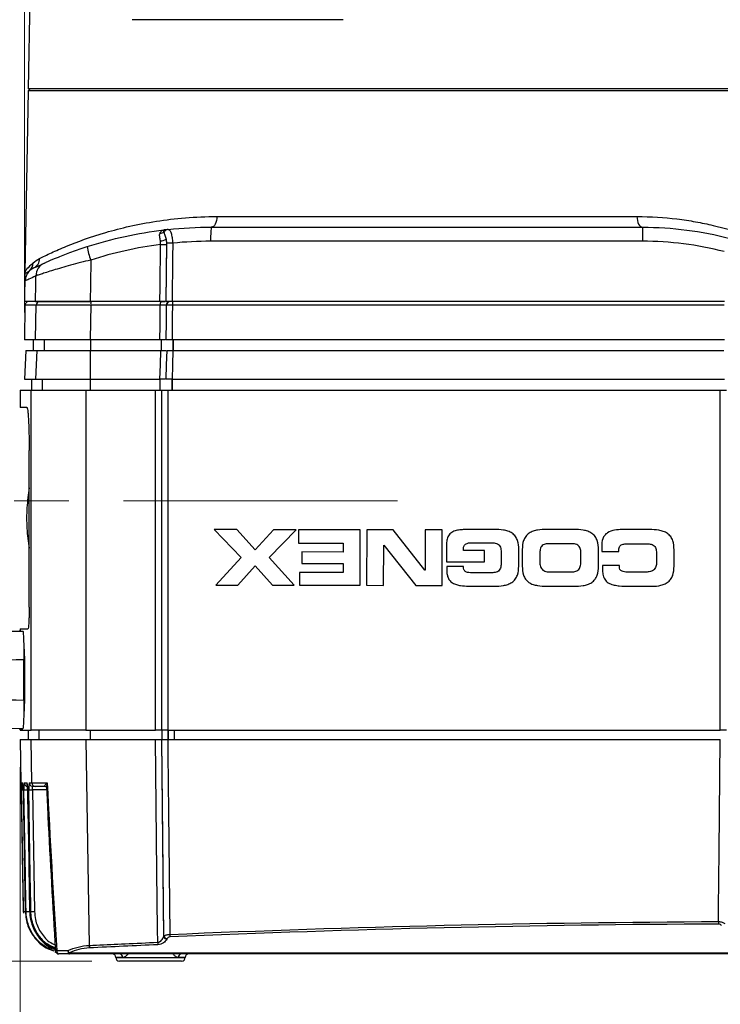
# Model space of a CAD drawing. Header units: millimetres. Extents: x 10 to 272, y 8 to 208.
# Tile 11 of 36: x 52 to 85, y 77 to 123. Entities that reach past the tile are written whole.
import ezdxf

# ---------------------------------------------------------------- set-up
doc = ezdxf.new("R2010")
doc.units = ezdxf.units.MM
doc.linetypes.add('CENTERX2', pattern=[20.32, 12.7, -2.54, 2.54, -2.54])
doc.styles.add('SLDTEXTSTYLE0', font='TXT', dxfattribs={"width": 0.75})
doc.dimstyles.new('SLDDIMSTYLE0', dxfattribs={"dimtxt": 1.905, "dimasz": 3, "dimexe": 0, "dimexo": 0.0625, "dimgap": 0.47625, "dimtad": 0, "dimtih": 1, "dimtoh": 1, "dimdec": 1, "dimlfac": 1.5, "dimrnd": 1e-09, "dimzin": 4, "dimdsep": 46, "dimtxsty": 'SLDTEXTSTYLE0', "dimsah": 1, "dimcen": 0.09, "dimadec": 0, "dimazin": 1, "dimtfac": 1, "dimtdec": 1, "dimtofl": 0, "dimtmove": 0, "dimatfit": 3, "dimfxl": 1, "dimfrac": 2, "dimtolj": 1, "dimtzin": 12, "dimarcsym": 0})
doc.dimstyles.new('SLDDIMSTYLE2', dxfattribs={"dimtxt": 1.905, "dimasz": 3, "dimexe": 0, "dimexo": 0.0625, "dimgap": 0.47625, "dimtad": 0, "dimtih": 1, "dimtoh": 1, "dimdec": 1, "dimlfac": 1.5, "dimrnd": 1e-09, "dimzin": 12, "dimdsep": 46, "dimtxsty": 'SLDTEXTSTYLE0', "dimsah": 1, "dimcen": 0.09, "dimadec": 0, "dimazin": 3, "dimtfac": 1, "dimtdec": 1, "dimtofl": 0, "dimtmove": 0, "dimatfit": 3, "dimfxl": 1, "dimfrac": 2, "dimtolj": 1, "dimtzin": 12, "dimarcsym": 0})

# ---------------------------------------------------------------- blocks, each defined once
blk = doc.blocks.new('_D')
at = {"color": 7, "linetype": 'Continuous', "lineweight": 18}
for p, q in [((43.089, 100.535), (43.089, 92.641)), ((43.089, 92.254), (42.509, 92.254)), ((42.509, 92.254), (42.509, 89.23)), ((48.016, 92.254), (48.596, 92.254)), ((48.596, 92.254), (48.596, 89.23)), ((42.509, 89.23), (43.089, 89.23)), ((48.596, 89.23), (48.016, 89.23)), ((43.089, 79.202), (43.089, 88.843)), ((55.675, 79.202), (39.914, 79.202))]:
    blk.add_line(p, q, dxfattribs=at)
for points in [[(43.089, 100.535), (42.589, 97.535), (43.589, 97.535)], [(43.089, 79.202), (43.589, 82.202), (42.589, 82.202)]]:
    blk.add_solid(points, dxfattribs=at)
at = {"color": 7, "linetype": 'Continuous', "lineweight": 18, "char_height": 1.905, "attachment_point": 1, "style": 'SLDTEXTSTYLE0'}
for s, insert in [('32.0', (37.002, 91.686)), ('1.26', (43.089, 91.686))]:
    blk.add_mtext(s, dxfattribs=dict(at, insert=insert))
blk = doc.blocks.new('_D_2')
at = {"color": 7, "linetype": 'Continuous', "lineweight": 18}
for p, q in [((54.086, 142.735), (30.604, 142.735)), ((33.779, 142.735), (33.779, 118.328)), ((33.779, 117.941), (33.198, 117.941)), ((33.198, 117.941), (33.198, 114.917)), ((38.705, 117.941), (39.286, 117.941)), ((39.286, 117.941), (39.286, 114.917)), ((33.198, 114.917), (33.779, 114.917)), ((39.286, 114.917), (38.705, 114.917)), ((33.779, 79.202), (33.779, 114.53)), ((55.675, 79.202), (30.604, 79.202))]:
    blk.add_line(p, q, dxfattribs=at)
for points in [[(33.779, 142.735), (33.279, 139.735), (34.279, 139.735)], [(33.779, 79.202), (34.279, 82.202), (33.279, 82.202)]]:
    blk.add_solid(points, dxfattribs=at)
at = {"color": 7, "linetype": 'Continuous', "lineweight": 18, "char_height": 1.905, "attachment_point": 1, "style": 'SLDTEXTSTYLE0'}
for s, insert in [('95.3', (27.691, 117.372)), ('3.75', (33.779, 117.372))]:
    blk.add_mtext(s, dxfattribs=dict(at, insert=insert))
blk = doc.blocks.new('_D_3')
at = {"color": 7, "linetype": 'Continuous', "lineweight": 18}
for p, q in [((52.541, 109.272), (52.541, 149.531)), ((101.208, 109.272), (101.208, 149.531)), ((70.666, 147.869), (70.085, 147.869)), ((70.085, 147.869), (70.085, 144.844)), ((75.592, 147.869), (76.173, 147.869)), ((76.173, 147.869), (76.173, 144.844)), ((52.541, 146.356), (64.192, 146.356)), ((101.208, 146.356), (77.14, 146.356)), ((70.085, 144.844), (70.666, 144.844)), ((76.173, 144.844), (75.592, 144.844))]:
    blk.add_line(p, q, dxfattribs=at)
for points in [[(52.541, 146.356), (55.541, 145.856), (55.541, 146.856)], [(101.208, 146.356), (98.208, 146.856), (98.208, 145.856)]]:
    blk.add_solid(points, dxfattribs=at)
at = {"color": 7, "linetype": 'Continuous', "lineweight": 18, "char_height": 1.905, "attachment_point": 1, "style": 'SLDTEXTSTYLE0'}
for s, insert in [('73.0', (64.578, 147.3)), ('2.87', (70.666, 147.3))]:
    blk.add_mtext(s, dxfattribs=dict(at, insert=insert))
blk = doc.blocks.new('_D_4')
at = {"color": 7, "linetype": 'Continuous', "lineweight": 18}
for p, q in [((111.092, 91.432), (111.092, 65.604)), ((50.995, 90.407), (50.995, 65.604)), ((80.49, 70.291), (79.91, 70.291)), ((79.91, 70.291), (79.91, 67.267)), ((85.417, 70.291), (85.997, 70.291)), ((85.997, 70.291), (85.997, 67.267)), ((50.995, 68.779), (74.016, 68.779)), ((111.092, 68.779), (86.964, 68.779)), ((79.91, 67.267), (80.49, 67.267)), ((85.997, 67.267), (85.417, 67.267))]:
    blk.add_line(p, q, dxfattribs=at)
for points in [[(50.995, 68.779), (53.995, 68.279), (53.995, 69.279)], [(111.092, 68.779), (108.092, 69.279), (108.092, 68.279)]]:
    blk.add_solid(points, dxfattribs=at)
at = {"color": 7, "linetype": 'Continuous', "lineweight": 18, "char_height": 1.905, "attachment_point": 1, "style": 'SLDTEXTSTYLE0'}
for s, insert in [('90.1', (74.403, 69.723)), ('3.55', (80.49, 69.723))]:
    blk.add_mtext(s, dxfattribs=dict(at, insert=insert))
blk = doc.blocks.new('_D_5')
at = {"color": 7, "linetype": 'Continuous', "lineweight": 18}
for p, q in [((104.175, 88.976), (104.175, 71.018)), ((52.341, 88.199), (52.341, 71.018)), ((80.823, 75.705), (80.243, 75.705)), ((80.243, 75.705), (80.243, 72.681)), ((85.75, 75.705), (86.33, 75.705)), ((86.33, 75.705), (86.33, 72.681)), ((52.341, 74.193), (74.35, 74.193)), ((104.175, 74.193), (87.297, 74.193)), ((80.243, 72.681), (80.823, 72.681)), ((86.33, 72.681), (85.75, 72.681))]:
    blk.add_line(p, q, dxfattribs=at)
for points in [[(52.341, 74.193), (55.341, 73.693), (55.341, 74.693)], [(104.175, 74.193), (101.175, 74.693), (101.175, 73.693)]]:
    blk.add_solid(points, dxfattribs=at)
at = {"color": 7, "linetype": 'Continuous', "lineweight": 18, "char_height": 1.905, "attachment_point": 1, "style": 'SLDTEXTSTYLE0'}
for s, insert in [('77.8', (74.736, 75.136)), ('3.06', (80.823, 75.136))]:
    blk.add_mtext(s, dxfattribs=dict(at, insert=insert))

msp = doc.modelspace()

# ---------------------------------------------------------------- linework, layer by layer
at = {"color": 7, "linetype": 'Continuous', "lineweight": 25}
for p, q in [((52.915, 131.178), (52.713, 119.635)), ((67.322, 122.838), (57.541, 122.838)), ((52.813, 119.635), (52.711, 119.534)), ((61.96, 119.635), (52.713, 119.635)), ((89.702, 119.635), (61.96, 119.635)), ((52.711, 119.534), (52.565, 111.122)), ((71.208, 119.534), (52.711, 119.534)), ((89.704, 119.534), (71.208, 119.534)), ((61.469, 113.714), (80.946, 113.714)), ((61.208, 113.222), (81.208, 113.222)), ((59.129, 112.418), (59.102, 109.769)), ((59.116, 109.769), (59.144, 112.482)), ((81.201, 112.567), (61.181, 112.567)), ((52.565, 111.122), (52.541, 109.769)), ((53.056, 109.769), (52.541, 109.769)), ((52.569, 109.605), (52.541, 108.002)), ((53.083, 109.605), (52.569, 109.605)), ((53.056, 109.769), (53.249, 109.769)), ((58.827, 109.769), (55.59, 109.769)), ((58.844, 109.605), (55.616, 109.605)), ((59.133, 109.605), (59.118, 109.605)), ((85.014, 109.769), (59.391, 109.769)), ((84.998, 109.605), (59.407, 109.605)), ((53.056, 108.002), (52.541, 108.002)), ((52.944, 108.002), (52.944, 107.502)), ((53.459, 108.002), (53.459, 107.502)), ((58.827, 108.002), (55.59, 108.002)), ((55.609, 108.002), (55.609, 107.502)), ((58.883, 108.002), (58.883, 107.502)), ((85.014, 108.002), (59.391, 108.002)), ((59.432, 108.002), (59.432, 107.502)), ((59.446, 108.002), (59.446, 107.502)), ((52.611, 107.502), (52.541, 106.169)), ((52.611, 107.502), (53.126, 107.502)), ((53.126, 107.502), (53.056, 106.169)), ((53.126, 107.502), (55.593, 107.502)), ((55.593, 107.502), (55.59, 106.169)), ((55.593, 107.502), (58.869, 107.502)), ((59.432, 107.502), (84.974, 107.502)), ((52.541, 106.169), (53.056, 106.169)), ((52.874, 106.169), (52.874, 105.669)), ((53.056, 106.169), (55.59, 106.169)), ((53.389, 105.669), (53.389, 106.169)), ((55.59, 106.169), (58.828, 106.169)), ((55.606, 105.669), (55.606, 106.169)), ((58.842, 105.669), (58.842, 106.169)), ((59.39, 106.169), (85.015, 106.169)), ((59.39, 105.669), (59.39, 106.169)), ((59.405, 105.669), (59.405, 106.169)), ((52.341, 105.669), (52.341, 104.869)), ((52.341, 105.669), (52.856, 105.669)), ((52.856, 89.902), (52.856, 105.669)), ((52.856, 105.669), (55.39, 105.669)), ((55.39, 105.669), (55.39, 89.902)), ((55.39, 105.669), (58.627, 105.669)), ((58.627, 89.902), (58.627, 105.669)), ((58.627, 105.669), (58.902, 105.669)), ((58.902, 105.669), (58.902, 89.902)), ((58.902, 105.669), (58.916, 105.669)), ((58.916, 89.902), (58.916, 105.669)), ((58.916, 105.669), (59.191, 105.669)), ((59.191, 105.669), (59.191, 89.902)), ((59.191, 105.669), (84.814, 105.669)), ((84.814, 89.902), (84.814, 105.669)), ((84.814, 105.669), (85.104, 105.669)), ((52.658, 104.869), (52.341, 104.869)), ((52.763, 95.602), (52.763, 102.869)), ((62.395, 99.201), (61.336, 99.202)), ((61.336, 99.202), (62.595, 97.911)), ((63.242, 98.265), (62.395, 99.201)), ((64.093, 99.198), (63.242, 98.265)), ((63.889, 97.909), (65.151, 99.197)), ((65.151, 99.197), (64.093, 99.198)), ((65.26, 99.197), (65.259, 98.579)), ((68.12, 99.193), (65.26, 99.197)), ((68.117, 96.621), (68.12, 99.193)), ((68.416, 99.193), (68.413, 96.621)), ((69.638, 99.191), (68.416, 99.193)), ((71.117, 97.32), (69.638, 99.191)), ((71.127, 99.189), (71.124, 97.32)), ((71.916, 99.188), (71.127, 99.189)), ((71.912, 96.616), (71.916, 99.188)), ((74.334, 99.213), (73.386, 99.215)), ((78.031, 99.208), (76.766, 99.21)), ((81.536, 99.204), (80.264, 99.205)), ((65.259, 98.579), (67.331, 98.576)), ((67.331, 98.576), (67.33, 98.164)), ((73.314, 98.596), (74.156, 98.595)), ((65.412, 98.166), (65.411, 97.634)), ((67.33, 98.164), (65.412, 98.166)), ((69.201, 96.619), (69.204, 98.488)), ((69.204, 98.488), (69.211, 98.488)), ((69.211, 98.488), (70.69, 96.617)), ((72.113, 98.442), (72.112, 97.71)), ((72.901, 98.242), (72.901, 98.316)), ((73.882, 98.24), (72.901, 98.242)), ((73.881, 97.707), (73.882, 98.24)), ((75.465, 97.514), (75.466, 98.281)), ((75.632, 98.281), (75.631, 97.513)), ((77.902, 98.548), (76.893, 98.549)), ((79.162, 97.509), (79.163, 98.276)), ((79.314, 98.432), (79.314, 98.191)), ((79.314, 98.191), (80.103, 98.189)), ((80.565, 98.544), (81.407, 98.543)), ((82.667, 97.504), (82.668, 98.271)), ((62.595, 97.911), (61.421, 96.63)), ((65.059, 96.625), (63.889, 97.909)), ((72.112, 97.71), (73.881, 97.707)), ((74.656, 98.058), (74.656, 97.738)), ((76.441, 98.034), (76.441, 97.757)), ((78.352, 97.755), (78.353, 98.032)), ((81.858, 98.027), (81.857, 97.75)), ((62.441, 96.628), (63.241, 97.526)), ((63.241, 97.526), (64.04, 96.626)), ((65.304, 97.222), (65.303, 96.625)), ((67.329, 97.219), (65.304, 97.222)), ((65.411, 97.634), (67.329, 97.631)), ((67.329, 97.631), (67.329, 97.219)), ((71.124, 97.32), (71.117, 97.32)), ((72.9, 97.492), (72.126, 97.493)), ((72.126, 97.493), (72.126, 97.411)), ((76.934, 97.242), (77.858, 97.24)), ((80.134, 97.546), (79.345, 97.547)), ((80.134, 97.475), (80.134, 97.546)), ((81.363, 97.236), (80.503, 97.237)), ((74.154, 97.203), (73.298, 97.204)), ((61.421, 96.63), (62.441, 96.628)), ((64.04, 96.626), (65.059, 96.625)), ((65.303, 96.625), (68.117, 96.621)), ((68.413, 96.621), (69.201, 96.619)), ((70.69, 96.617), (71.912, 96.616)), ((73.144, 96.586), (74.331, 96.584)), ((76.763, 96.581), (78.028, 96.579)), ((80.605, 96.576), (81.532, 96.575)), ((51.837, 94.491), (52.468, 94.502)), ((52.341, 94.602), (52.341, 94.502)), ((52.341, 94.602), (52.709, 94.602)), ((52.519, 91.301), (52.519, 93.17)), ((52.554, 92.269), (52.554, 92.202)), ((52.468, 89.969), (51.837, 89.98)), ((52.341, 89.969), (52.341, 89.902)), ((52.341, 89.902), (52.856, 89.902)), ((52.341, 89.469), (52.376, 87.466)), ((52.341, 89.469), (52.856, 89.469)), ((52.71, 89.902), (52.71, 89.469)), ((55.39, 89.902), (52.856, 89.902)), ((52.889, 87.466), (52.856, 89.469)), ((53.225, 89.469), (53.225, 89.902)), ((55.39, 89.902), (58.627, 89.902)), ((55.39, 89.469), (58.627, 89.469)), ((55.601, 89.469), (55.601, 89.902)), ((58.902, 89.902), (58.627, 89.902)), ((58.902, 89.902), (58.916, 89.902)), ((59.191, 89.902), (58.916, 89.902)), ((58.929, 89.469), (58.929, 89.902)), ((59.191, 89.902), (84.814, 89.902)), ((59.191, 89.469), (84.814, 89.469)), ((59.203, 89.902), (59.203, 89.469)), ((59.217, 89.469), (59.217, 89.902)), ((59.492, 89.902), (59.492, 89.469)), ((85.104, 89.902), (84.814, 89.902)), ((52.376, 87.466), (52.381, 87.466)), ((52.382, 87.455), (52.381, 87.466)), ((52.401, 87.466), (52.468, 87.466)), ((52.471, 87.436), (52.468, 87.466)), ((52.528, 87.466), (52.663, 87.466)), ((52.763, 87.466), (52.889, 87.466)), ((53.056, 87.302), (52.93, 87.302)), ((52.483, 87.138), (52.584, 81.5)), ((52.483, 87.138), (52.483, 87.138)), ((52.684, 87.138), (52.685, 87.138)), ((52.685, 87.138), (52.788, 81.5)), ((52.918, 87.138), (53.011, 81.5)), ((53.574, 87.138), (52.918, 87.138)), ((52.749, 83.607), (52.785, 81.5)), ((52.488, 81.5), (52.5, 81.5)), ((52.488, 81.5), (52.502, 81.425)), ((52.584, 81.5), (52.618, 81.5)), ((52.584, 81.5), (52.584, 81.5)), ((52.788, 81.5), (52.845, 81.5)), ((52.788, 81.5), (52.788, 81.5)), ((58.996, 80.331), (59.01, 80.356)), ((59.154, 80.241), (59.14, 80.216)), ((53.95, 79.629), (54.009, 79.606)), ((54.585, 79.535), (54.499, 79.535)), ((54.631, 79.535), (54.618, 79.535)), ((54.631, 79.584), (100.832, 79.584)), ((54.631, 79.584), (54.631, 79.535)), ((100.832, 79.535), (54.631, 79.535)), ((57.099, 79.372), (56.778, 79.372)), ((56.778, 79.371), (56.778, 79.366)), ((56.778, 79.366), (60.001, 79.366)), ((58.39, 79.202), (56.945, 79.202)), ((59.835, 79.202), (58.39, 79.202)), ((60.001, 79.372), (59.68, 79.372)), ((60.001, 79.366), (60.001, 79.372))]:
    msp.add_line(p, q, dxfattribs=at)
at = {"color": 7, "linetype": 'CENTERX2', "lineweight": 18}
msp.add_line((69.844, 100.535), (41.459, 100.535), dxfattribs=at)
at = {"color": 7, "linetype": 'Continuous', "lineweight": 25, "flags": 128}
for points in [[(61.469, 113.714), (61.464, 113.617), (61.448, 113.525), (61.424, 113.44), (61.391, 113.366), (61.352, 113.305), (61.307, 113.26), (61.258, 113.232), (61.208, 113.222)], [(80.946, 113.714), (80.952, 113.617), (80.967, 113.525), (80.992, 113.44), (81.024, 113.366), (81.064, 113.305), (81.108, 113.26), (81.157, 113.232), (81.208, 113.222)], [(58.827, 109.769), (58.834, 110.435), (58.855, 112.418)], [(59.419, 112.482), (59.412, 111.815), (59.391, 109.769)], [(55.622, 111.698), (55.603, 110.575), (55.59, 109.769)], [(53.056, 109.769), (53.07, 110.575), (53.076, 110.962)], [(53.056, 108.002), (53.07, 108.849), (53.083, 109.605)], [(55.616, 109.605), (55.604, 108.849), (55.59, 108.002)], [(58.827, 108.002), (58.834, 108.668), (58.844, 109.605)], [(59.118, 109.605), (59.111, 108.887), (59.102, 108.002)], [(59.116, 108.002), (59.125, 108.884), (59.133, 109.605)], [(59.407, 109.605), (59.402, 109.102), (59.391, 108.002)], [(58.828, 106.169), (58.848, 106.834), (58.848, 106.841), (58.869, 107.502)], [(59.143, 107.502), (59.122, 106.841), (59.101, 106.169)], [(59.116, 106.169), (59.137, 106.83), (59.157, 107.502)], [(59.432, 107.502), (59.411, 106.836), (59.411, 106.83), (59.39, 106.169)], [(52.519, 93.17), (52.164, 93.164), (51.915, 93.159)], [(51.915, 91.311), (52.164, 91.307), (52.519, 91.301)], [(55.39, 89.469), (55.469, 84.642), (55.547, 79.93)], [(58.724, 80.077), (58.718, 80.676), (58.691, 83.342), (58.627, 89.469)], [(58.902, 89.469), (58.95, 84.741), (58.996, 80.331)], [(59.01, 80.356), (58.963, 84.919), (58.916, 89.469)], [(59.191, 89.469), (59.197, 88.802), (59.225, 86.136), (59.284, 80.441)], [(84.73, 81.037), (84.736, 81.636), (84.762, 84.302), (84.814, 89.469)], [(52.376, 87.466), (52.38, 87.434), (52.382, 87.425)], [(52.672, 87.415), (52.667, 87.434), (52.663, 87.466)], [(52.389, 87.138), (52.395, 86.805), (52.418, 85.472), (52.488, 81.5)], [(52.5, 81.5), (52.494, 81.834), (52.471, 83.167), (52.402, 87.138)], [(52.483, 87.138), (52.489, 86.805), (52.513, 85.472), (52.584, 81.5)], [(52.618, 81.5), (52.613, 81.834), (52.59, 83.167), (52.523, 87.138)], [(52.685, 87.138), (52.691, 86.805), (52.715, 85.472), (52.788, 81.5)], [(52.845, 81.5), (52.839, 81.834), (52.817, 83.167), (52.751, 87.138)], [(54.039, 79.698), (54.041, 79.666), (54.047, 79.635), (54.057, 79.607), (54.07, 79.583), (54.085, 79.563), (54.103, 79.548), (54.122, 79.538), (54.141, 79.535)], [(54.561, 79.698), (54.563, 79.666), (54.567, 79.636), (54.573, 79.607), (54.582, 79.583), (54.593, 79.563), (54.604, 79.548), (54.617, 79.538), (54.631, 79.535)]]:
    msp.add_lwpolyline(points, dxfattribs=at)
at = {"color": 7, "linetype": 'Continuous', "lineweight": 25}
for centre, radius, start, end in [((65.317, 112.729), 4.139, 173.1537, 182.2377), ((98.323, 112.729), 17.122, 178.3494, 180.5416), ((58.834, 113.282), 0.338, 269.5401, 302.6665), ((61.208, 94.389), 18.833, 96.097, 96.7129), ((59.24, 112.848), 0.27, 96.9782, 146.1618), ((59.366, 113.066), 3.987, 190.7723, 200.0714), ((58.761, 113.345), 0.769, 276.5716, 297.2728), ((58.992, 123.548), 11.13, 269.294, 270.706), ((59.281, 101.353), 11.13, 89.2933, 90.7067), ((52.47, 111.553), 0.474, 313.3843, 1.4041), ((52.769, 111.758), 0.477, 296.5121, 1.7632), ((53.741, 110.952), 0.665, 114.2979, 179.1414), ((53.251, 110.721), 0.667, 133.0866, 179.0071), ((52.736, 109.602), 0.167, 90, 179), ((53.249, 109.602), 0.166, 90.054, 179.0568), ((56.471, 109.645), 0.856, 171.7147, 182.7025), ((59.794, 109.645), 0.951, 172.5472, 182.4336), ((59.274, 109.613), 0.156, 94.3114, 182.911), ((59.289, 109.613), 0.156, 94.3107, 182.9117), ((60.376, 109.645), 0.97, 172.6948, 182.3866), ((52.548, 87.469), 0.167, 206.2141, 245.4423), ((52.543, 87.469), 0.167, 209.6894, 247.3684), ((52.568, 87.469), 0.167, 180.9982, 223.6413), ((52.548, 87.469), 0.167, 208.9475, 245.5342), ((52.695, 87.469), 0.167, 180.9903, 245.9305), ((52.695, 87.468), 0.166, 245.9286, 270.0065), ((52.93, 87.469), 0.167, 180.9757, 246.6226), ((52.93, 87.468), 0.166, 246.6286, 270.0112), ((53.056, 87.468), 0.166, 180.9433, 269.946), ((52.456, 88.201), 1.065, 267.0963, 271.335), ((52.605, 89.658), 2.521, 268.1339, 271.8062), ((52.835, 89.826), 2.689, 268.227, 271.773), ((52.555, 82.605), 1.106, 267.1305, 271.4075), ((52.702, 84.069), 2.57, 268.143, 271.857), ((52.928, 84.188), 2.689, 268.2267, 271.7733), ((115.668, 81.155), 30.939, 180.2191, 180.432), ((59.198, 80.436), 0.227, 207.5249, 255.4031), ((59.212, 80.461), 0.227, 207.5231, 255.4045), ((62.181, 80.56), 2.899, 182.3543, 184.6303), ((58.101, 80.049), 2.556, 182.6669, 185.2497), ((61.563, 80.196), 2.841, 182.4019, 184.7246), ((54.064, 79.105), 0.593, 92.3908, 98.5953), ((54.141, 79.702), 0.167, 183.4481, 270), ((54.906, 79.831), 0.37, 201.0182, 221.8732), ((56.612, 79.369), 0.167, 1.0004, 90.0001), ((56.948, 79.384), 0.152, 355.2326, 83.1236), ((59.832, 79.384), 0.152, 96.8765, 184.7667), ((60.168, 79.369), 0.167, 89.9995, 179), ((56.945, 79.369), 0.167, 181, 270), ((59.835, 79.369), 0.167, 270, 359)]:
    msp.add_arc(centre, radius, start, end, dxfattribs=at)
for centre, major_axis, start_param, end_param in [((87.341, -573.994), (0, 654.921), 0.003987, 0.042849), ((87.341, -574), (0, 654.588), 0.043727, 0.048585)]:
    msp.add_ellipse(centre, major_axis=major_axis, ratio=0.999848, start_param=start_param, end_param=end_param, dxfattribs=at)
for points, knots in [([(53.245, 111.772), (53.403, 111.851), (53.587, 111.94), (54.005, 112.131), (54.24, 112.234), (55.01, 112.549), (55.615, 112.771), (56.662, 113.077), (57.037, 113.175), (57.823, 113.352), (58.234, 113.431), (59.524, 113.631), (60.456, 113.714), (61.469, 113.714)], [0, 0, 0, 0, 0.125, 0.125, 0.25, 0.25, 0.5, 0.5, 0.625, 0.625, 0.75, 0.75, 1, 1, 1, 1]), ([(80.946, 113.714), (81.594, 113.714), (82.213, 113.673), (83.099, 113.566), (83.388, 113.523), (83.948, 113.423), (84.218, 113.367), (85.525, 113.062), (86.426, 112.739), (87.191, 112.404)], [0, 0, 0, 0, 0.25, 0.25, 0.375, 0.375, 0.5, 0.5, 1, 1, 1, 1]), ([(55.45, 112.321), (56.029, 112.507), (56.616, 112.664), (57.801, 112.922), (58.401, 113.022), (59.006, 113.093)], [0, 0, 0, 0, 0.5, 0.5, 1, 1, 1, 1]), ([(58.849, 112.581), (58.838, 112.653), (58.822, 112.72), (58.81, 112.845), (58.812, 112.899), (58.831, 112.945)], [0, 0, 0, 0, 0.5, 0.5, 1, 1, 1, 1]), ([(58.831, 112.945), (58.849, 112.99), (58.875, 113.025), (58.936, 113.075), (58.971, 113.089), (59.006, 113.093)], [0, 0, 0, 0, 0.5, 0.5, 1, 1, 1, 1]), ([(59.016, 112.998), (59.016, 112.958), (59.03, 112.909), (59.07, 112.797), (59.095, 112.734), (59.114, 112.661)], [0, 0, 0, 0, 0.5, 0.5, 1, 1, 1, 1]), ([(59.207, 113.116), (59.231, 113.118), (59.255, 113.105), (59.302, 113.047), (59.324, 113.002), (59.364, 112.886), (59.381, 112.815), (59.406, 112.657), (59.415, 112.57), (59.419, 112.482)], [0, 0, 0, 0, 0.25, 0.25, 0.5, 0.5, 0.75, 0.75, 1, 1, 1, 1]), ([(53.467, 111.558), (53.476, 111.562), (53.498, 111.572), (53.564, 111.602), (53.61, 111.622), (53.781, 111.697), (53.933, 111.762), (54.302, 111.912), (54.509, 111.993), (54.965, 112.16), (55.203, 112.241), (55.45, 112.321)], [0, 0, 0, 0, 0.125, 0.125, 0.25, 0.25, 0.5, 0.5, 0.75, 0.75, 1, 1, 1, 1]), ([(52.945, 111.564), (52.82, 111.449), (52.725, 111.357), (52.598, 111.212), (52.565, 111.159), (52.565, 111.122)], [0, 0, 0, 0, 0.5, 0.5, 1, 1, 1, 1]), ([(55.622, 111.698), (55.296, 111.62), (54.984, 111.54), (54.388, 111.377), (54.12, 111.299), (53.767, 111.191), (53.661, 111.158), (53.473, 111.097), (53.389, 111.07), (53.25, 111.023), (53.194, 111.004), (53.113, 110.976), (53.087, 110.966), (53.076, 110.962)], [0, 0, 0, 0, 0.25, 0.25, 0.5, 0.5, 0.625, 0.625, 0.75, 0.75, 0.875, 0.875, 1, 1, 1, 1]), ([(52.585, 110.733), (52.576, 110.728), (52.57, 110.768), (52.563, 110.907), (52.563, 111.006), (52.565, 111.122)], [0, 0, 0, 0, 0.5, 0.5, 1, 1, 1, 1]), ([(52.796, 111.208), (52.72, 111.141), (52.662, 111.106), (52.584, 111.083), (52.564, 111.094), (52.565, 111.122)], [0, 0, 0, 0, 0.5, 0.5, 1, 1, 1, 1]), ([(55.59, 109.769), (55.426, 109.769), (55.266, 109.769), (54.952, 109.769), (54.796, 109.769), (54.498, 109.769), (54.356, 109.769), (54.089, 109.769), (53.962, 109.769), (53.73, 109.769), (53.626, 109.769), (53.441, 109.769), (53.359, 109.769), (53.224, 109.769), (53.171, 109.769), (53.092, 109.769), (53.067, 109.769), (53.056, 109.769)], [0, 0, 0, 0, 0.125, 0.125, 0.25, 0.25, 0.375, 0.375, 0.5, 0.5, 0.625, 0.625, 0.75, 0.75, 0.875, 0.875, 1, 1, 1, 1]), ([(55.616, 109.605), (55.453, 109.605), (55.292, 109.605), (54.978, 109.605), (54.823, 109.606), (54.524, 109.606), (54.383, 109.606), (54.115, 109.606), (53.988, 109.606), (53.757, 109.606), (53.652, 109.606), (53.467, 109.606), (53.385, 109.606), (53.251, 109.606), (53.197, 109.605), (53.118, 109.605), (53.093, 109.605), (53.083, 109.605)], [0, 0, 0, 0, 0.125, 0.125, 0.25, 0.25, 0.375, 0.375, 0.5, 0.5, 0.625, 0.625, 0.75, 0.75, 0.875, 0.875, 1, 1, 1, 1]), ([(53.249, 109.769), (53.259, 109.769), (53.282, 109.769), (53.356, 109.769), (53.406, 109.769), (53.532, 109.769), (53.609, 109.769), (53.783, 109.769), (53.881, 109.769), (54.098, 109.769), (54.217, 109.769), (54.468, 109.769), (54.6, 109.769), (54.88, 109.769), (55.026, 109.769), (55.321, 109.769), (55.471, 109.769), (55.624, 109.769)], [0, 0, 0, 0, 0.125, 0.125, 0.25, 0.25, 0.375, 0.375, 0.5, 0.5, 0.625, 0.625, 0.75, 0.75, 0.875, 0.875, 1, 1, 1, 1]), ([(59.083, 109.769), (59.066, 109.769), (59.028, 109.769), (58.937, 109.769), (58.864, 109.769), (58.827, 109.769)], [0, 0, 0, 0, 0.271575, 0.640126, 1, 1, 1, 1]), ([(58.851, 109.769), (58.908, 109.769), (58.989, 109.769), (59.054, 109.769), (59.073, 109.769)], [0, 0, 0, 0, 0.710844, 1, 1, 1, 1]), ([(55.59, 108.002), (55.426, 108.002), (55.266, 108.002), (54.952, 108.002), (54.796, 108.002), (54.498, 108.002), (54.356, 108.002), (54.089, 108.002), (53.962, 108.002), (53.73, 108.002), (53.626, 108.002), (53.441, 108.002), (53.359, 108.002), (53.224, 108.002), (53.171, 108.002), (53.092, 108.002), (53.067, 108.002), (53.056, 108.002)], [0, 0, 0, 0, 0.125, 0.125, 0.25, 0.25, 0.375, 0.375, 0.5, 0.5, 0.625, 0.625, 0.75, 0.75, 0.875, 0.875, 1, 1, 1, 1]), ([(59.083, 108.002), (59.066, 108.002), (59.028, 108.002), (58.937, 108.002), (58.864, 108.002), (58.827, 108.002)], [0, 0, 0, 0, 0.271575, 0.640126, 1, 1, 1, 1]), ([(58.869, 107.502), (58.906, 107.502), (58.98, 107.502), (59.07, 107.502), (59.108, 107.502), (59.124, 107.502)], [0, 0, 0, 0, 0.368717, 0.737442, 1, 1, 1, 1]), ([(59.083, 106.169), (59.066, 106.169), (59.028, 106.169), (58.937, 106.169), (58.864, 106.169), (58.828, 106.169)], [0, 0, 0, 0, 0.271537, 0.640108, 1, 1, 1, 1]), ([(52.658, 104.869), (52.664, 104.869), (52.671, 104.856), (52.684, 104.805), (52.69, 104.767), (52.703, 104.666), (52.709, 104.605), (52.72, 104.46), (52.726, 104.376), (52.736, 104.192), (52.74, 104.091), (52.748, 103.873), (52.752, 103.756), (52.76, 103.396), (52.763, 103.133), (52.763, 102.869)], [0, 0, 0, 0, 0.125, 0.125, 0.25, 0.25, 0.375, 0.375, 0.5, 0.5, 0.625, 0.625, 0.75, 0.75, 1, 1, 1, 1]), ([(52.763, 101.135), (52.743, 100.985), (52.679, 100.523), (52.62, 99.74), (52.678, 98.954), (52.742, 98.489), (52.763, 98.336)], [0, 0, 0, 0, 0.161539, 0.498465, 0.835368, 1, 1, 1, 1]), ([(73.386, 99.215), (73.239, 99.215), (73.093, 99.215), (72.874, 99.204), (72.8, 99.198), (72.656, 99.18), (72.584, 99.166), (72.444, 99.122), (72.376, 99.09), (72.261, 98.998), (72.217, 98.938), (72.155, 98.805), (72.138, 98.733), (72.117, 98.588), (72.113, 98.515), (72.113, 98.442)], [0, 0, 0, 0, 0.25, 0.25, 0.375, 0.375, 0.5, 0.5, 0.625, 0.625, 0.75, 0.75, 0.875, 0.875, 1, 1, 1, 1]), ([(75.466, 98.281), (75.467, 98.423), (75.453, 98.563), (75.385, 98.764), (75.353, 98.83), (75.269, 98.945), (75.217, 98.995), (75.099, 99.076), (75.034, 99.107), (74.9, 99.154), (74.83, 99.171), (74.619, 99.207), (74.477, 99.213), (74.334, 99.213)], [0, 0, 0, 0, 0.25, 0.25, 0.375, 0.375, 0.5, 0.5, 0.625, 0.625, 0.75, 0.75, 1, 1, 1, 1]), ([(76.766, 99.21), (76.624, 99.21), (76.482, 99.204), (76.271, 99.169), (76.202, 99.153), (76.069, 99.107), (76.003, 99.076), (75.886, 98.996), (75.833, 98.946), (75.749, 98.832), (75.716, 98.768), (75.646, 98.567), (75.632, 98.423), (75.632, 98.281)], [0, 0, 0, 0, 0.25, 0.25, 0.375, 0.375, 0.5, 0.5, 0.625, 0.625, 0.75, 0.75, 1, 1, 1, 1]), ([(79.163, 98.276), (79.163, 98.418), (79.15, 98.558), (79.081, 98.759), (79.049, 98.825), (78.966, 98.94), (78.913, 98.99), (78.796, 99.071), (78.731, 99.102), (78.597, 99.149), (78.527, 99.166), (78.316, 99.202), (78.174, 99.208), (78.031, 99.208)], [0, 0, 0, 0, 0.25, 0.25, 0.375, 0.375, 0.5, 0.5, 0.625, 0.625, 0.75, 0.75, 1, 1, 1, 1]), ([(80.264, 99.205), (80.146, 99.206), (80.028, 99.199), (79.796, 99.156), (79.681, 99.12), (79.532, 99.022), (79.488, 98.982), (79.415, 98.889), (79.387, 98.837), (79.325, 98.669), (79.314, 98.551), (79.314, 98.432)], [0, 0, 0, 0, 0.25, 0.25, 0.5, 0.5, 0.625, 0.625, 0.75, 0.75, 1, 1, 1, 1]), ([(82.668, 98.271), (82.668, 98.413), (82.655, 98.553), (82.586, 98.755), (82.554, 98.82), (82.47, 98.935), (82.418, 98.986), (82.301, 99.066), (82.235, 99.098), (82.102, 99.145), (82.032, 99.161), (81.821, 99.197), (81.679, 99.203), (81.536, 99.204)], [0, 0, 0, 0, 0.25, 0.25, 0.375, 0.375, 0.5, 0.5, 0.625, 0.625, 0.75, 0.75, 1, 1, 1, 1]), ([(72.901, 98.316), (72.901, 98.364), (72.909, 98.413), (72.954, 98.497), (72.992, 98.531), (73.077, 98.573), (73.125, 98.583), (73.219, 98.595), (73.266, 98.597), (73.314, 98.596)], [0, 0, 0, 0, 0.25, 0.25, 0.5, 0.5, 0.75, 0.75, 1, 1, 1, 1]), ([(74.156, 98.595), (74.229, 98.595), (74.302, 98.593), (74.41, 98.572), (74.446, 98.562), (74.512, 98.531), (74.542, 98.509), (74.589, 98.452), (74.606, 98.419), (74.63, 98.35), (74.638, 98.314), (74.654, 98.205), (74.656, 98.132), (74.656, 98.058)], [0, 0, 0, 0, 0.25, 0.25, 0.375, 0.375, 0.5, 0.5, 0.625, 0.625, 0.75, 0.75, 1, 1, 1, 1]), ([(76.893, 98.549), (76.826, 98.549), (76.758, 98.545), (76.659, 98.521), (76.627, 98.509), (76.569, 98.475), (76.543, 98.452), (76.482, 98.371), (76.463, 98.304), (76.444, 98.17), (76.441, 98.102), (76.441, 98.034)], [0, 0, 0, 0, 0.25, 0.25, 0.375, 0.375, 0.5, 0.5, 0.75, 0.75, 1, 1, 1, 1]), ([(78.353, 98.032), (78.353, 98.099), (78.351, 98.166), (78.337, 98.265), (78.33, 98.297), (78.309, 98.362), (78.295, 98.393), (78.254, 98.448), (78.229, 98.471), (78.17, 98.506), (78.138, 98.518), (78.039, 98.544), (77.97, 98.548), (77.902, 98.548)], [0, 0, 0, 0, 0.25, 0.25, 0.375, 0.375, 0.5, 0.5, 0.625, 0.625, 0.75, 0.75, 1, 1, 1, 1]), ([(80.103, 98.189), (80.103, 98.248), (80.105, 98.306), (80.128, 98.391), (80.139, 98.419), (80.172, 98.466), (80.195, 98.486), (80.273, 98.526), (80.332, 98.534), (80.448, 98.544), (80.507, 98.544), (80.565, 98.544)], [0, 0, 0, 0, 0.25, 0.25, 0.375, 0.375, 0.5, 0.5, 0.75, 0.75, 1, 1, 1, 1]), ([(81.407, 98.543), (81.475, 98.543), (81.542, 98.539), (81.641, 98.514), (81.673, 98.502), (81.732, 98.468), (81.757, 98.445), (81.818, 98.364), (81.836, 98.296), (81.856, 98.163), (81.858, 98.095), (81.858, 98.027)], [0, 0, 0, 0, 0.25, 0.25, 0.375, 0.375, 0.5, 0.5, 0.75, 0.75, 1, 1, 1, 1]), ([(74.656, 97.738), (74.656, 97.665), (74.653, 97.593), (74.637, 97.485), (74.63, 97.449), (74.605, 97.379), (74.589, 97.346), (74.541, 97.289), (74.511, 97.267), (74.445, 97.235), (74.409, 97.225), (74.301, 97.205), (74.227, 97.203), (74.154, 97.203)], [0, 0, 0, 0, 0.25, 0.25, 0.375, 0.375, 0.5, 0.5, 0.625, 0.625, 0.75, 0.75, 1, 1, 1, 1]), ([(76.441, 97.757), (76.441, 97.688), (76.444, 97.618), (76.472, 97.481), (76.499, 97.414), (76.594, 97.312), (76.66, 97.281), (76.794, 97.247), (76.864, 97.242), (76.934, 97.242)], [0, 0, 0, 0, 0.25, 0.25, 0.5, 0.5, 0.75, 0.75, 1, 1, 1, 1]), ([(77.858, 97.24), (77.928, 97.24), (77.997, 97.245), (78.133, 97.279), (78.198, 97.31), (78.293, 97.411), (78.321, 97.479), (78.349, 97.615), (78.352, 97.685), (78.352, 97.755)], [0, 0, 0, 0, 0.25, 0.25, 0.5, 0.5, 0.75, 0.75, 1, 1, 1, 1]), ([(81.857, 97.75), (81.857, 97.68), (81.854, 97.611), (81.826, 97.474), (81.799, 97.407), (81.703, 97.305), (81.637, 97.274), (81.503, 97.241), (81.432, 97.236), (81.363, 97.236)], [0, 0, 0, 0, 0.25, 0.25, 0.5, 0.5, 0.75, 0.75, 1, 1, 1, 1]), ([(72.126, 97.411), (72.126, 97.347), (72.127, 97.283), (72.14, 97.155), (72.151, 97.091), (72.19, 96.968), (72.219, 96.909), (72.296, 96.808), (72.346, 96.765), (72.455, 96.698), (72.515, 96.673), (72.638, 96.635), (72.7, 96.622), (72.888, 96.592), (73.016, 96.586), (73.144, 96.586)], [0, 0, 0, 0, 0.125, 0.125, 0.25, 0.25, 0.375, 0.375, 0.5, 0.5, 0.625, 0.625, 0.75, 0.75, 1, 1, 1, 1]), ([(73.298, 97.204), (73.25, 97.204), (73.202, 97.205), (73.106, 97.215), (73.058, 97.224), (72.994, 97.257), (72.975, 97.271), (72.943, 97.307), (72.931, 97.328), (72.905, 97.395), (72.9, 97.444), (72.9, 97.492)], [0, 0, 0, 0, 0.25, 0.25, 0.5, 0.5, 0.625, 0.625, 0.75, 0.75, 1, 1, 1, 1]), ([(74.331, 96.584), (74.473, 96.584), (74.615, 96.59), (74.826, 96.625), (74.895, 96.641), (75.028, 96.687), (75.094, 96.718), (75.211, 96.798), (75.264, 96.848), (75.348, 96.962), (75.381, 97.027), (75.451, 97.227), (75.465, 97.371), (75.465, 97.514)], [0, 0, 0, 0, 0.25, 0.25, 0.375, 0.375, 0.5, 0.5, 0.625, 0.625, 0.75, 0.75, 1, 1, 1, 1]), ([(75.631, 97.513), (75.63, 97.371), (75.644, 97.231), (75.712, 97.03), (75.744, 96.965), (75.828, 96.849), (75.881, 96.799), (75.998, 96.718), (76.063, 96.687), (76.197, 96.64), (76.267, 96.624), (76.478, 96.588), (76.62, 96.581), (76.763, 96.581)], [0, 0, 0, 0, 0.25, 0.25, 0.375, 0.375, 0.5, 0.5, 0.625, 0.625, 0.75, 0.75, 1, 1, 1, 1]), ([(78.028, 96.579), (78.17, 96.579), (78.312, 96.585), (78.523, 96.62), (78.592, 96.636), (78.725, 96.683), (78.791, 96.713), (78.908, 96.793), (78.961, 96.843), (79.045, 96.957), (79.077, 97.022), (79.148, 97.222), (79.162, 97.366), (79.162, 97.509)], [0, 0, 0, 0, 0.25, 0.25, 0.375, 0.375, 0.5, 0.5, 0.625, 0.625, 0.75, 0.75, 1, 1, 1, 1]), ([(79.345, 97.547), (79.344, 97.468), (79.345, 97.388), (79.355, 97.23), (79.364, 97.151), (79.394, 97.035), (79.407, 96.997), (79.44, 96.924), (79.461, 96.889), (79.534, 96.795), (79.6, 96.746), (79.742, 96.675), (79.819, 96.651), (79.974, 96.616), (80.052, 96.605), (80.288, 96.58), (80.446, 96.576), (80.605, 96.576)], [0, 0, 0, 0, 0.125, 0.125, 0.25, 0.25, 0.3125, 0.3125, 0.375, 0.375, 0.5, 0.5, 0.625, 0.625, 0.75, 0.75, 1, 1, 1, 1]), ([(80.503, 97.237), (80.461, 97.237), (80.419, 97.238), (80.336, 97.249), (80.295, 97.257), (80.217, 97.291), (80.183, 97.318), (80.141, 97.39), (80.134, 97.433), (80.134, 97.475)], [0, 0, 0, 0, 0.25, 0.25, 0.5, 0.5, 0.75, 0.75, 1, 1, 1, 1]), ([(81.532, 96.575), (81.675, 96.574), (81.817, 96.58), (82.027, 96.616), (82.096, 96.632), (82.23, 96.678), (82.296, 96.709), (82.413, 96.788), (82.466, 96.838), (82.55, 96.952), (82.582, 97.017), (82.652, 97.218), (82.667, 97.361), (82.667, 97.504)], [0, 0, 0, 0, 0.25, 0.25, 0.375, 0.375, 0.5, 0.5, 0.625, 0.625, 0.75, 0.75, 1, 1, 1, 1]), ([(52.763, 95.602), (52.763, 95.536), (52.763, 95.471), (52.761, 95.343), (52.76, 95.28), (52.757, 95.158), (52.756, 95.101), (52.752, 94.992), (52.749, 94.941), (52.742, 94.803), (52.736, 94.728), (52.723, 94.628), (52.716, 94.602), (52.709, 94.602)], [0, 0, 0, 0, 0.125, 0.125, 0.25, 0.25, 0.375, 0.375, 0.5, 0.5, 0.75, 0.75, 1, 1, 1, 1]), ([(52.325, 94.502), (52.317, 94.502), (52.279, 94.502), (52.385, 94.502), (52.468, 94.502)], [0, 0, 0, 0, 0.2169005, 1, 1, 1, 1]), ([(52.468, 94.502), (52.472, 94.502), (52.475, 94.493), (52.481, 94.46), (52.484, 94.434), (52.49, 94.367), (52.493, 94.327), (52.499, 94.23), (52.501, 94.174), (52.509, 93.99), (52.512, 93.841), (52.518, 93.521), (52.519, 93.346), (52.519, 93.17)], [0, 0, 0, 0, 0.125, 0.125, 0.25, 0.25, 0.375, 0.375, 0.5, 0.5, 0.75, 0.75, 1, 1, 1, 1]), ([(52.513, 93.81), (52.519, 93.754), (52.524, 93.675), (52.534, 93.472), (52.539, 93.351), (52.55, 92.941), (52.554, 92.607), (52.554, 92.269)], [0, 0, 0, 0, 0.25, 0.25, 0.5, 0.5, 1, 1, 1, 1]), ([(52.554, 92.202), (52.554, 92.018), (52.552, 91.65), (52.541, 91.167), (52.527, 90.816), (52.516, 90.715), (52.512, 90.674)], [0, 0, 0, 0, 0.271002, 0.542001, 0.813106, 1, 1, 1, 1]), ([(52.519, 91.301), (52.519, 91.213), (52.519, 91.126), (52.518, 90.956), (52.517, 90.871), (52.514, 90.71), (52.512, 90.634), (52.508, 90.489), (52.506, 90.42), (52.499, 90.236), (52.493, 90.137), (52.481, 90.004), (52.475, 89.969), (52.468, 89.969)], [0, 0, 0, 0, 0.125, 0.125, 0.25, 0.25, 0.375, 0.375, 0.5, 0.5, 0.75, 0.75, 1, 1, 1, 1]), ([(52.325, 89.969), (52.317, 89.969), (52.279, 89.969), (52.385, 89.969), (52.468, 89.969)], [0, 0, 0, 0, 0.2169, 1, 1, 1, 1]), ([(52.856, 89.469), (52.867, 89.469), (52.892, 89.469), (52.97, 89.469), (53.023, 89.469), (53.159, 89.469), (53.239, 89.469), (53.424, 89.469), (53.53, 89.469), (53.761, 89.469), (53.886, 89.469), (54.153, 89.469), (54.298, 89.469), (54.594, 89.469), (54.748, 89.469), (55.063, 89.469), (55.226, 89.469), (55.39, 89.469)], [0, 0, 0, 0, 0.125, 0.125, 0.25, 0.25, 0.375, 0.375, 0.5, 0.5, 0.625, 0.625, 0.75, 0.75, 0.875, 0.875, 1, 1, 1, 1]), ([(58.627, 89.469), (58.664, 89.469), (58.739, 89.469), (58.829, 89.469), (58.867, 89.469), (58.883, 89.469)], [0, 0, 0, 0, 0.3687211, 0.7374485, 1, 1, 1, 1]), ([(52.383, 87.431), (52.382, 87.437), (52.382, 87.462), (52.381, 87.464), (52.381, 87.466)], [0, 0, 0, 0, 0.224017, 1, 1, 1, 1]), ([(52.382, 87.455), (52.382, 87.455), (52.382, 87.455), (52.382, 87.45), (52.382, 87.438), (52.383, 87.431)], [0, 0, 0, 0, 0.043571, 0.392937, 1, 1, 1, 1]), ([(52.389, 87.138), (52.389, 87.161), (52.388, 87.221), (52.386, 87.312), (52.384, 87.392), (52.383, 87.42), (52.383, 87.431)], [0, 0, 0, 0, 0.182696, 0.484134, 0.785577, 1, 1, 1, 1]), ([(52.4, 87.424), (52.4, 87.422), (52.399, 87.407), (52.4, 87.347), (52.401, 87.251), (52.402, 87.176), (52.402, 87.138)], [0, 0, 0, 0, 0.04881, 0.365898, 0.68297, 1, 1, 1, 1]), ([(52.401, 87.466), (52.401, 87.465), (52.4, 87.462), (52.4, 87.438), (52.4, 87.424)], [0, 0, 0, 0, 0.417649, 1, 1, 1, 1]), ([(52.483, 87.138), (52.481, 87.225), (52.479, 87.31), (52.474, 87.431), (52.471, 87.466), (52.468, 87.466)], [0, 0, 0, 0, 0.5, 0.5, 1, 1, 1, 1]), ([(52.476, 87.362), (52.477, 87.337), (52.48, 87.281), (52.482, 87.19), (52.483, 87.135), (52.483, 87.118)], [0, 0, 0, 0, 0.377122, 0.816688, 1, 1, 1, 1]), ([(52.528, 87.466), (52.525, 87.466), (52.523, 87.43), (52.521, 87.31), (52.522, 87.225), (52.523, 87.138)], [0, 0, 0, 0, 0.5, 0.5, 1, 1, 1, 1]), ([(52.685, 87.138), (52.683, 87.225), (52.68, 87.31), (52.672, 87.431), (52.667, 87.466), (52.663, 87.466)], [0, 0, 0, 0, 0.5, 0.5, 1, 1, 1, 1]), ([(52.67, 87.426), (52.67, 87.426), (52.67, 87.427), (52.671, 87.419), (52.674, 87.396), (52.678, 87.342), (52.682, 87.254), (52.684, 87.171), (52.685, 87.126), (52.685, 87.118)], [0, 0, 0, 0, 0.011536, 0.094587, 0.225229, 0.42657, 0.675464, 0.947522, 1, 1, 1, 1]), ([(52.763, 87.466), (52.759, 87.466), (52.755, 87.43), (52.75, 87.31), (52.75, 87.225), (52.751, 87.138)], [0, 0, 0, 0, 0.5, 0.5, 1, 1, 1, 1]), ([(52.889, 87.466), (52.909, 87.465), (52.979, 87.465), (53.161, 87.465), (53.234, 87.465), (53.402, 87.465), (53.497, 87.465), (53.602, 87.465)], [0, 0, 0, 0, 0.5, 0.5, 0.75, 0.75, 1, 1, 1, 1]), ([(52.918, 87.138), (52.916, 87.182), (52.917, 87.224), (52.921, 87.284), (52.925, 87.302), (52.93, 87.302)], [0, 0, 0, 0, 0.5, 0.5, 1, 1, 1, 1]), ([(53.521, 87.302), (53.453, 87.302), (53.392, 87.302), (53.283, 87.302), (53.235, 87.302), (53.117, 87.302), (53.07, 87.302), (53.056, 87.302)], [0, 0, 0, 0, 0.25, 0.25, 0.5, 0.5, 1, 1, 1, 1]), ([(53.521, 87.302), (53.509, 87.302), (53.5, 87.305), (53.49, 87.313), (53.488, 87.319), (53.487, 87.338), (53.494, 87.352), (53.524, 87.398), (53.559, 87.431), (53.602, 87.465)], [0, 0, 0, 0, 0.125, 0.125, 0.25, 0.25, 0.5, 0.5, 1, 1, 1, 1]), ([(53.521, 87.302), (53.521, 87.302), (53.519, 87.302), (53.53, 87.3), (53.556, 87.284), (53.567, 87.251), (53.567, 87.256), (53.567, 87.257)], [0, 0, 0, 0, 0.024733, 0.195501, 0.432266, 0.877769, 1, 1, 1, 1]), ([(53.602, 87.465), (53.602, 87.464), (53.591, 87.429), (53.574, 87.359), (53.561, 87.287), (53.567, 87.254), (53.568, 87.253)], [0, 0, 0, 0, 0.012563, 0.476739, 0.98785, 1, 1, 1, 1]), ([(53.568, 87.253), (53.589, 86.811), (53.711, 84.29), (53.856, 81.77), (53.977, 79.692)], [0, 0, 0, 0, 0.1752971, 1, 1, 1, 1]), ([(52.584, 81.5), (52.61, 81.275), (52.662, 80.825), (53.021, 80.24), (53.453, 79.833), (53.79, 79.722), (53.912, 79.682)], [0, 0, 0, 0, 0.2800067, 0.5600007, 0.840095, 1, 1, 1, 1]), ([(53.938, 79.658), (53.739, 79.751), (53.336, 79.939), (52.89, 80.457), (52.673, 80.982), (52.623, 81.34), (52.619, 81.476), (52.618, 81.5)], [0, 0, 0, 0, 0.271167, 0.550772, 0.830244, 0.969438, 1, 1, 1, 1]), ([(52.785, 81.5), (52.788, 81.374), (52.792, 81.199), (52.863, 81.042), (52.883, 80.999)], [0, 0, 0, 0, 0.7257163, 1, 1, 1, 1]), ([(52.788, 81.5), (52.814, 81.275), (52.866, 80.825), (53.226, 80.243), (53.622, 79.858), (53.916, 79.757), (53.996, 79.729)], [0, 0, 0, 0, 0.295795, 0.591559, 0.887577, 1, 1, 1, 1]), ([(54.008, 79.745), (53.865, 79.813), (53.518, 79.98), (53.117, 80.46), (52.899, 80.983), (52.849, 81.341), (52.845, 81.476), (52.845, 81.5)], [0, 0, 0, 0, 0.212989, 0.515234, 0.817077, 0.967172, 1, 1, 1, 1]), ([(53.011, 81.5), (53.021, 81.376), (53.046, 81.046), (53.264, 80.549), (53.595, 80.136), (53.871, 80), (53.962, 79.955)], [0, 0, 0, 0, 0.195477, 0.518278, 0.841524, 1, 1, 1, 1]), ([(84.73, 81.037), (84.79, 81.036), (84.85, 81.028), (84.95, 80.997), (84.99, 80.976), (85.018, 80.952)], [0, 0, 0, 0, 0.5, 0.5, 1, 1, 1, 1]), ([(84.874, 80.837), (84.862, 80.859), (84.844, 80.88), (84.795, 80.911), (84.764, 80.922), (84.73, 80.922)], [0, 0, 0, 0, 0.5, 0.5, 1, 1, 1, 1]), ([(53.096, 80.523), (53.212, 80.37), (53.443, 80.063), (53.794, 79.905), (53.969, 79.825)], [0, 0, 0, 0, 0.498506, 1, 1, 1, 1]), ([(58.724, 80.077), (58.761, 80.079), (58.795, 80.091), (58.855, 80.124), (58.88, 80.146), (58.946, 80.218), (58.975, 80.273), (58.996, 80.331)], [0, 0, 0, 0, 0.25, 0.25, 0.5, 0.5, 1, 1, 1, 1]), ([(59.01, 80.356), (59.037, 80.379), (59.074, 80.399), (59.169, 80.43), (59.225, 80.439), (59.284, 80.441)], [0, 0, 0, 0, 0.5, 0.5, 1, 1, 1, 1]), ([(59.291, 80.326), (59.259, 80.324), (59.229, 80.313), (59.183, 80.282), (59.166, 80.262), (59.154, 80.241)], [0, 0, 0, 0, 0.5, 0.5, 1, 1, 1, 1]), ([(54.561, 79.698), (54.71, 79.764), (54.869, 79.819), (55.2, 79.897), (55.37, 79.922), (55.547, 79.93)], [0, 0, 0, 0, 0.5, 0.5, 1, 1, 1, 1]), ([(55.547, 79.93), (55.658, 79.935), (55.769, 79.941), (55.88, 79.946), (56.323, 79.968), (56.767, 79.988), (57.21, 80.009), (57.715, 80.032), (58.22, 80.055), (58.724, 80.077)], [0, 0, 0, 0, 0.0005, 0.0005, 0.0005, 0.002500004, 0.002500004, 0.002500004, 0.004775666, 0.004775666, 0.004775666, 0.004775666]), ([(59.14, 80.216), (59.123, 80.184), (59.101, 80.154), (59.051, 80.097), (59.021, 80.07), (58.918, 80), (58.828, 79.966), (58.731, 79.962)], [0, 0, 0, 0, 0.25, 0.25, 0.5, 0.5, 1, 1, 1, 1]), ([(55.555, 79.815), (55.389, 79.807), (55.228, 79.782), (54.919, 79.704), (54.769, 79.65), (54.631, 79.584)], [0, 0, 0, 0, 0.5, 0.5, 1, 1, 1, 1]), ([(57.337, 79.535), (57.318, 79.508), (57.27, 79.44), (57.182, 79.383), (57.124, 79.375), (57.099, 79.372)], [0, 0, 0, 0, 0.282676, 0.701646, 1, 1, 1, 1]), ([(59.68, 79.372), (59.649, 79.377), (59.583, 79.389), (59.496, 79.453), (59.456, 79.516), (59.444, 79.535)], [0, 0, 0, 0, 0.385459, 0.804986, 1, 1, 1, 1])]:
    msp.add_open_spline(points, degree=3, knots=knots, dxfattribs=at)
for points in [[(59.207, 113.116), (59.872, 113.187), (60.539, 113.222), (61.208, 113.222)], [(81.208, 113.222), (82.584, 113.222), (83.936, 113.046), (85.264, 112.695)], [(59.016, 112.998), (59.001, 113.062), (59.002, 113.093), (59.006, 113.093)], [(58.855, 112.418), (57.756, 112.277), (56.678, 112.036), (55.622, 111.698)], [(58.855, 112.418), (58.859, 112.474), (58.857, 112.528), (58.849, 112.581)], [(59.144, 112.482), (59.145, 112.548), (59.134, 112.611), (59.114, 112.661)], [(59.114, 112.661), (59.125, 112.582), (59.13, 112.501), (59.129, 112.418)], [(61.181, 112.567), (60.592, 112.567), (60.005, 112.539), (59.419, 112.482)], [(84.991, 112.088), (83.749, 112.407), (82.486, 112.567), (81.201, 112.567)], [(52.945, 111.564), (53.03, 111.644), (53.131, 111.715), (53.245, 111.772)], [(52.982, 111.331), (53.058, 111.368), (53.22, 111.447), (53.467, 111.558)], [(53.076, 110.962), (52.81, 110.843), (52.646, 110.762), (52.585, 110.733)], [(52.982, 111.331), (52.911, 111.297), (52.849, 111.255), (52.796, 111.208)], [(59.118, 109.605), (59.062, 109.605), (58.956, 109.605), (58.844, 109.605)], [(59.391, 109.769), (59.278, 109.769), (59.172, 109.769), (59.116, 109.769)], [(59.407, 109.605), (59.295, 109.605), (59.189, 109.605), (59.133, 109.605)], [(59.391, 108.002), (59.278, 108.002), (59.172, 108.002), (59.116, 108.002)], [(59.157, 107.502), (59.214, 107.502), (59.319, 107.502), (59.432, 107.502)], [(59.39, 106.169), (59.278, 106.169), (59.172, 106.169), (59.116, 106.169)], [(58.916, 89.469), (58.972, 89.469), (59.078, 89.469), (59.191, 89.469)], [(53.602, 87.465), (53.733, 84.875), (53.875, 82.286), (54.039, 79.698)], [(59.284, 80.441), (67.757, 80.804), (76.241, 81.003), (84.73, 81.037)], [(54.039, 79.698), (54.201, 79.698), (54.375, 79.698), (54.561, 79.698)], [(54.631, 79.535), (54.456, 79.535), (54.293, 79.535), (54.141, 79.535)]]:
    msp.add_open_spline(points, degree=3, dxfattribs=at)

# ---------------------------------------------------------------- dimensions: what is measured, and where the dimension line sits
at = {"color": 7, "linetype": 'Continuous', "lineweight": 18}
for base, p1, p2, dimstyle, picture, middle in [((52.541, 146.356), (101.208, 108.002), (52.541, 108.002), 'SLDDIMSTYLE0', '_D_3', (70.666, 146.356)), ((50.995, 68.779), (111.092, 92.702), (50.995, 91.677), 'SLDDIMSTYLE2', '_D_4', (80.49, 68.779)), ((104.175, 74.193), (52.341, 89.469), (104.175, 90.246), 'SLDDIMSTYLE2', '_D_5', (80.823, 74.193))]:
    dim = msp.add_linear_dim(base=base, p1=p1, p2=p2, dimstyle=dimstyle, dxfattribs=at)
    dim.commit()
    dim.dimension.update_dxf_attribs({"geometry": picture, "text_midpoint": middle, "dimtype": 160})
for base, p2, dimstyle, picture, middle in [((33.779, 142.735), (55.356, 142.735), 'SLDDIMSTYLE2', '_D_2', (33.779, 116.429)), ((43.089, 100.535), (41.459, 100.535), 'SLDDIMSTYLE0', '_D', (43.089, 90.742))]:
    dim = msp.add_linear_dim(base=base, p1=(56.945, 79.202), p2=p2, angle=90, dimstyle=dimstyle, dxfattribs=at)
    dim.commit()
    dim.dimension.update_dxf_attribs({"geometry": picture, "text_midpoint": middle, "dimtype": 160})

doc.saveas('drawing.dxf')
